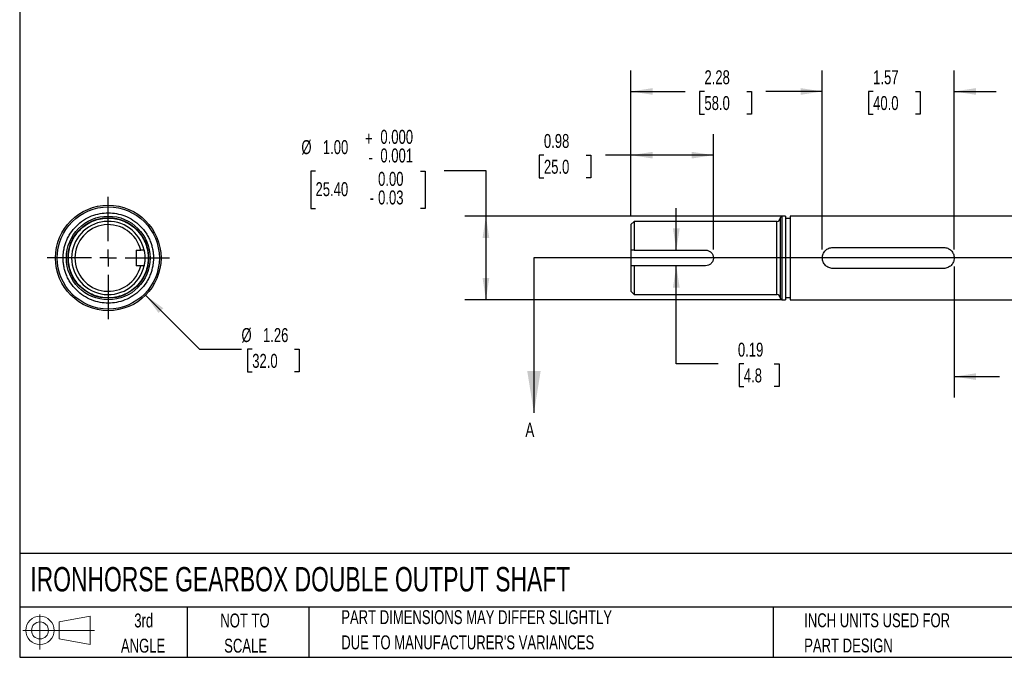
# Model space of a CAD drawing. Header units: inches. Extents: x 0.2 to 10.8, y 0.2 to 8.2.
# Tile 1 of 3: x 0.2 to 6.1, y 0.2 to 4.1. Entities that reach past the tile are written whole.
import ezdxf

# ---------------------------------------------------------------- set-up
doc = ezdxf.new("R2010")
doc.units = ezdxf.units.IN
doc.header["$MEASUREMENT"] = 0
doc.linetypes.add('CENTERX2', pattern=[0.8, 0.5, -0.1, 0.1, -0.1])
doc.layers.add('CENTER', color=40, linetype='CENTERX2')
doc.layers.add('SLD-DEFPOINTS', color=7, linetype='Continuous')
doc.layers.add('DIMENSIONS', color=140, linetype='Continuous', lineweight=25)
doc.layers.add('TEXT', color=140, linetype='Continuous', lineweight=25)
doc.styles.add('SLDTEXTSTYLE0', font='TXT', dxfattribs={"width": 0.7})
doc.dimstyles.new('SLDDIMSTYLE0', dxfattribs={"dimtxt": 0.084961, "dimasz": 0.13, "dimexe": 0, "dimexo": 0.0625, "dimgap": 0.02124, "dimtad": 0, "dimtih": 1, "dimtoh": 1, "dimlfac": 2, "dimrnd": 1e-09, "dimdsep": 46, "dimtxsty": 'SLDTEXTSTYLE0', "dimsah": 1, "dimcen": 0.09, "dimadec": 0, "dimazin": 2, "dimtfac": 1, "dimtofl": 0, "dimtmove": 0, "dimatfit": 3, "dimfxl": 0, "dimfrac": 2, "dimtolj": 1, "dimtzin": 12, "dimarcsym": 0})
doc.dimstyles.new('SLDDIMSTYLE1', dxfattribs={"dimtxt": 0.084961, "dimasz": 0.13, "dimexe": 0, "dimexo": 0.0625, "dimgap": 0.02124, "dimtad": 0, "dimtih": 1, "dimtoh": 1, "dimlfac": 2, "dimrnd": 1e-09, "dimzin": 12, "dimdsep": 46, "dimtxsty": 'SLDTEXTSTYLE0', "dimsah": 1, "dimcen": 0.09, "dimadec": 0, "dimazin": 3, "dimtfac": 1, "dimtofl": 0, "dimtmove": 0, "dimatfit": 3, "dimfxl": 0, "dimfrac": 2, "dimtolj": 1, "dimtzin": 12, "dimarcsym": 0})
doc.dimstyles.new('SLDDIMSTYLE2', dxfattribs={"dimtxt": 0.084961, "dimasz": 0.13, "dimexe": 0, "dimexo": 0.0625, "dimgap": 0.02124, "dimtad": 0, "dimtih": 1, "dimtoh": 1, "dimlfac": 2, "dimrnd": 1e-09, "dimzin": 12, "dimdsep": 46, "dimtxsty": 'SLDTEXTSTYLE0', "dimsah": 1, "dimcen": 0.09, "dimadec": 0, "dimazin": 3, "dimtfac": 1, "dimtmove": 0, "dimatfit": 0, "dimfxl": 0, "dimfrac": 2, "dimtolj": 1, "dimtzin": 12, "dimarcsym": 0})
doc.dimstyles.new('SLDDIMSTYLE3', dxfattribs={"dimtxt": 0.084961, "dimasz": 0.13, "dimexe": 0, "dimexo": 0.0625, "dimgap": 0.02124, "dimtad": 0, "dimtih": 1, "dimtoh": 1, "dimlfac": 2, "dimrnd": 1e-09, "dimdsep": 46, "dimtxsty": 'SLDTEXTSTYLE0', "dimsah": 1, "dimcen": 0.09, "dimadec": 0, "dimazin": 2, "dimtfac": 1, "dimtmove": 0, "dimatfit": 0, "dimfxl": 0, "dimfrac": 2, "dimtolj": 1, "dimtzin": 12, "dimarcsym": 0})
doc.dimstyles.new('SLDDIMSTYLE5', dxfattribs={"dimtxt": 0.084961, "dimasz": 0.13, "dimexe": 0, "dimexo": 0.0625, "dimgap": 0.02124, "dimtad": 0, "dimtih": 1, "dimtoh": 1, "dimlfac": 2, "dimrnd": 1e-09, "dimzin": 4, "dimdsep": 46, "dimtxsty": 'SLDTEXTSTYLE0', "dimsah": 1, "dimcen": 0.09, "dimadec": 0, "dimazin": 1, "dimtol": 1, "dimtm": 0.001, "dimtfac": 1, "dimtdec": 3, "dimtofl": 0, "dimtmove": 0, "dimatfit": 3, "dimfxl": 0, "dimfrac": 2, "dimtolj": 1, "dimtzin": 0, "dimarcsym": 0})
doc.dimstyles.new('SLDDIMSTYLE7', dxfattribs={"dimtxt": 0.084961, "dimasz": 0.13, "dimexe": 0, "dimexo": 0.0625, "dimgap": 0.02124, "dimtad": 0, "dimtih": 1, "dimtoh": 1, "dimlfac": 2, "dimrnd": 1e-09, "dimzin": 12, "dimdsep": 46, "dimtxsty": 'SLDTEXTSTYLE0', "dimsah": 1, "dimcen": 0, "dimadec": 0, "dimazin": 3, "dimtfac": 1, "dimtofl": 0, "dimtmove": 0, "dimatfit": 3, "dimfxl": 0, "dimfrac": 2, "dimtolj": 1, "dimtzin": 12, "dimarcsym": 0})

# ---------------------------------------------------------------- blocks, each defined once
blk = doc.blocks.new('Block11')
at = {"color": 7, "linetype": 'Continuous', "lineweight": 18}
for p, q in [((0.1019, 0.2091), (0.1019, 0)), ((0.2157, 0.1641), (0.4006, 0.1981)), ((0.4006, 0.1981), (0.4006, 0.0288)), ((0.2157, 0.0628), (0.2157, 0.1641)), ((0, 0.1135), (0.4281, 0.1135)), ((0.2157, 0.0628), (0.4006, 0.0288))]:
    blk.add_line(p, q, dxfattribs=at)
for radius in [0.0846, 0.0506]:
    blk.add_circle((0.1019, 0.1135), radius, dxfattribs=at)
blk = doc.blocks.new('Block12')
at = {"layer": 'SLD-DEFPOINTS'}
blk.add_blockref('Block11', (0, 0), dxfattribs=at)
blk = doc.blocks.new('SW_NOTE_0_2')
at = {"layer": 'TEXT', "color": 0, "char_height": 0.083333, "attachment_point": 1, "style": 'SLDTEXTSTYLE0'}
for s, insert in [('PART DIMENSIONS MAY DIFFER SLIGHTLY', (0, 0.1074)), ("DUE TO MANUFACTURER'S VARIANCES", (0, -0.0431))]:
    blk.add_mtext(s, dxfattribs=dict(at, insert=insert))
blk = doc.blocks.new('SW_NOTE_0_3')
at = {"layer": 'TEXT', "color": 0, "char_height": 0.08333, "attachment_point": 2, "style": 'SLDTEXTSTYLE0'}
for s, insert in [('NOT TO', (0.207, 0.1074)), ('SCALE', (0.2108, -0.0431))]:
    blk.add_mtext(s, dxfattribs=dict(at, insert=insert))
blk = doc.blocks.new('SW_NOTE_0_4')
at = {"layer": 'TEXT', "color": 0, "char_height": 0.08333, "attachment_point": 2, "style": 'SLDTEXTSTYLE0'}
for s, insert in [('3rd', (0.0911, 0.1074)), ('ANGLE', (0.0873, -0.0431))]:
    blk.add_mtext(s, dxfattribs=dict(at, insert=insert))
blk = doc.blocks.new('SW_NOTE_0_5')
at = {"layer": 'TEXT', "color": 0, "char_height": 0.083333, "attachment_point": 1, "style": 'SLDTEXTSTYLE0'}
for s, insert in [('INCH UNITS USED FOR', (0, 0.1074)), ('PART DESIGN', (0, -0.0431))]:
    blk.add_mtext(s, dxfattribs=dict(at, insert=insert))
blk = doc.blocks.new('_D_1')
at = {"layer": 'DIMENSIONS'}
for p, q in [((3.9, 2.8847), (3.9, 3.7553)), ((5.0423, 2.6856), (5.0423, 3.7553)), ((3.9, 3.6303), (4.2232, 3.6303)), ((4.3384, 3.6303), (4.3098, 3.6303)), ((4.3098, 3.6303), (4.3098, 3.4953)), ((4.5908, 3.6303), (4.6194, 3.6303)), ((4.6194, 3.6303), (4.6194, 3.4953)), ((5.0423, 3.6303), (4.706, 3.6303)), ((4.3098, 3.4953), (4.3384, 3.4953)), ((4.6194, 3.4953), (4.5908, 3.4953))]:
    blk.add_line(p, q, dxfattribs=at)
for points in [[(3.9, 3.6303), (4.03, 3.6103), (4.03, 3.6503)], [(5.0423, 3.6303), (4.9123, 3.6503), (4.9123, 3.6103)]]:
    blk.add_solid(points, dxfattribs=at)
at = {"layer": 'DIMENSIONS', "char_height": 0.08333, "attachment_point": 1, "style": 'SLDTEXTSTYLE0'}
for s, insert in [('2.28', (4.3384, 3.7568)), ('58.0', (4.3384, 3.6027))]:
    blk.add_mtext(s, dxfattribs=dict(at, insert=insert))
blk = doc.blocks.new('_D_2')
at = {"layer": 'DIMENSIONS'}
for p, q in [((5.0423, 2.6856), (5.0423, 3.7553)), ((5.8297, 2.6856), (5.8297, 3.7553)), ((5.0423, 3.6303), (4.7923, 3.6303)), ((5.3458, 3.6303), (5.3172, 3.6303)), ((5.3172, 3.6303), (5.3172, 3.4953)), ((5.5982, 3.6303), (5.6268, 3.6303)), ((5.6268, 3.6303), (5.6268, 3.4953)), ((5.8297, 3.6303), (6.0797, 3.6303)), ((5.3172, 3.4953), (5.3458, 3.4953)), ((5.6268, 3.4953), (5.5982, 3.4953))]:
    blk.add_line(p, q, dxfattribs=at)
for points in [[(5.0423, 3.6303), (4.9123, 3.6503), (4.9123, 3.6103)], [(5.8297, 3.6303), (5.9597, 3.6103), (5.9597, 3.6503)]]:
    blk.add_solid(points, dxfattribs=at)
at = {"layer": 'DIMENSIONS', "char_height": 0.08333, "attachment_point": 1, "style": 'SLDTEXTSTYLE0'}
for s, insert in [('1.57', (5.3458, 3.7568)), ('40.0', (5.3458, 3.6027))]:
    blk.add_mtext(s, dxfattribs=dict(at, insert=insert))
blk = doc.blocks.new('_D_3')
at = {"layer": 'DIMENSIONS'}
for p, q in [((5.8297, 2.5856), (5.8297, 1.8019)), ((6.814, 2.5856), (6.814, 1.8019)), ((5.8297, 1.9269), (6.0994, 1.9269)), ((6.2145, 1.9269), (6.186, 1.9269)), ((6.186, 1.9269), (6.186, 1.7919)), ((6.467, 1.9269), (6.4955, 1.9269)), ((6.4955, 1.9269), (6.4955, 1.7919)), ((6.814, 1.9269), (6.5821, 1.9269)), ((6.186, 1.7919), (6.2145, 1.7919)), ((6.4955, 1.7919), (6.467, 1.7919))]:
    blk.add_line(p, q, dxfattribs=at)
for points in [[(5.8297, 1.9269), (5.9597, 1.9069), (5.9597, 1.9469)], [(6.814, 1.9269), (6.684, 1.9469), (6.684, 1.9069)]]:
    blk.add_solid(points, dxfattribs=at)
at = {"layer": 'DIMENSIONS', "char_height": 0.08333, "attachment_point": 1, "style": 'SLDTEXTSTYLE0'}
for s, insert in [('1.97', (6.2145, 2.0534)), ('50.0', (6.2145, 1.8993))]:
    blk.add_mtext(s, dxfattribs=dict(at, insert=insert))
blk = doc.blocks.new('_D_5')
at = {"layer": 'DIMENSIONS'}
for p, q in [((3.9, 2.8847), (3.9, 3.3747)), ((4.3921, 2.6856), (4.3921, 3.3747)), ((3.38, 3.2497), (3.3515, 3.2497)), ((3.3515, 3.2497), (3.3515, 3.1146)), ((3.6325, 3.2497), (3.661, 3.2497)), ((3.661, 3.2497), (3.661, 3.1146)), ((3.9, 3.2497), (3.7476, 3.2497)), ((4.3921, 3.2497), (3.9, 3.2497)), ((3.3515, 3.1146), (3.38, 3.1146)), ((3.661, 3.1146), (3.6325, 3.1146))]:
    blk.add_line(p, q, dxfattribs=at)
for points in [[(3.9, 3.2497), (4.03, 3.2297), (4.03, 3.2697)], [(4.3921, 3.2497), (4.2621, 3.2697), (4.2621, 3.2297)]]:
    blk.add_solid(points, dxfattribs=at)
at = {"layer": 'DIMENSIONS', "char_height": 0.08333, "attachment_point": 1, "style": 'SLDTEXTSTYLE0'}
for s, insert in [('0.98', (3.38, 3.3761)), ('25.0', (3.38, 3.2221))]:
    blk.add_mtext(s, dxfattribs=dict(at, insert=insert))
blk = doc.blocks.new('_D_6')
at = {"layer": 'DIMENSIONS'}
for p, q in [((4.1706, 2.6825), (4.1706, 2.9325)), ((4.1706, 2.0031), (4.1706, 2.5887)), ((4.4206, 2.0031), (4.1706, 2.0031)), ((4.5738, 2.0031), (4.5452, 2.0031)), ((4.5452, 2.0031), (4.5452, 1.8681)), ((4.7556, 2.0031), (4.7841, 2.0031)), ((4.7841, 2.0031), (4.7841, 1.8681)), ((4.5452, 1.8681), (4.5738, 1.8681)), ((4.7841, 1.8681), (4.7556, 1.8681))]:
    blk.add_line(p, q, dxfattribs=at)
for points in [[(4.1706, 2.6825), (4.1906, 2.8125), (4.1506, 2.8125)], [(4.1706, 2.5887), (4.1506, 2.4587), (4.1906, 2.4587)]]:
    blk.add_solid(points, dxfattribs=at)
at = {"layer": 'DIMENSIONS', "char_height": 0.08333, "attachment_point": 1, "style": 'SLDTEXTSTYLE0'}
for s, insert in [('0.19', (4.5384, 2.1295)), ('4.8', (4.5738, 1.9755))]:
    blk.add_mtext(s, dxfattribs=dict(at, insert=insert))
blk = doc.blocks.new('_D_9')
at = {"layer": 'DIMENSIONS'}
for p, q in [((2.0163, 3.1534), (1.9878, 3.1534)), ((1.9878, 3.1534), (1.9878, 2.9311)), ((2.6424, 3.1534), (2.6709, 3.1534)), ((2.6709, 3.1534), (2.6709, 2.9311)), ((2.7838, 3.1583), (3.0338, 3.1583)), ((3.0338, 3.1583), (3.0338, 2.8856)), ((1.9878, 2.9311), (2.0163, 2.9311)), ((2.6709, 2.9311), (2.6424, 2.9311)), ((4.7998, 2.8856), (2.9088, 2.8856)), ((3.0338, 2.8856), (3.0338, 2.3856)), ((4.7998, 2.3856), (2.9088, 2.3856))]:
    blk.add_line(p, q, dxfattribs=at)
for points in [[(3.0338, 2.8856), (3.0138, 2.7556), (3.0538, 2.7556)], [(3.0338, 2.3856), (3.0538, 2.5156), (3.0138, 2.5156)]]:
    blk.add_solid(points, dxfattribs=at)
at = {"layer": 'DIMENSIONS', "attachment_point": 1, "style": 'SLDTEXTSTYLE0'}
for s, insert, char_height in [('+', (2.3127, 3.3909), 0.0833), ('0.000', (2.4036, 3.4008), 0.08333), ('%%c', (1.9319, 3.3394), 0.08333), ('1.00', (2.0602, 3.3394), 0.08333), ('0.001', (2.4036, 3.2896), 0.08333), ('-', (2.3329, 3.2798), 0.0833), ('0.00', (2.3899, 3.1497), 0.08333), ('25.40', (2.0163, 3.0883), 0.08333), ('0.03', (2.3899, 3.0386), 0.08333), ('-', (2.3395, 3.0386), 0.0833)]:
    blk.add_mtext(s, dxfattribs=dict(at, insert=insert, char_height=char_height))
blk = doc.blocks.new('_D_10')
at = {"layer": 'DIMENSIONS'}
for p, q in [((1.0017, 2.4129), (1.3243, 2.0903)), ((1.3243, 2.0903), (1.5743, 2.0903)), ((1.6384, 2.0903), (1.6099, 2.0903)), ((1.6099, 2.0903), (1.6099, 1.9552)), ((1.8909, 2.0903), (1.9194, 2.0903)), ((1.9194, 2.0903), (1.9194, 1.9552)), ((1.6099, 1.9552), (1.6384, 1.9552)), ((1.9194, 1.9552), (1.8909, 1.9552))]:
    blk.add_line(p, q, dxfattribs=at)
blk.add_solid([(1.0017, 2.4129), (1.0794, 2.3068), (1.1077, 2.3351)], dxfattribs=at)
at = {"layer": 'DIMENSIONS', "char_height": 0.08333, "attachment_point": 1, "style": 'SLDTEXTSTYLE0'}
for s, insert in [('%%c', (1.5743, 2.2167)), ('1.26', (1.7026, 2.2167)), ('32.0', (1.6384, 2.0626))]:
    blk.add_mtext(s, dxfattribs=dict(at, insert=insert))
blk = doc.blocks.new('SW_CENTERMARKSYMBOL_0')
at = {"layer": 'CENTER', "color": 0}
for p, q in [((0, 0.1), (0, 0.365)), ((-0.1, 0), (-0.365, 0)), ((0, 0), (-0.05, 0)), ((0, 0), (0, 0.05)), ((0, 0), (0, -0.05)), ((0, 0), (0.05, 0)), ((0.1, 0), (0.365, 0)), ((0, -0.1), (0, -0.365))]:
    blk.add_line(p, q, dxfattribs=at)

msp = doc.modelspace()

# ---------------------------------------------------------------- linework, layer by layer
for p, q in [((4.8006, 2.8856), (4.7907, 2.8758)), ((4.8232, 2.8856), (4.8006, 2.8856)), ((4.8006, 2.8856), (4.8006, 2.6356)), ((4.8232, 2.8856), (4.8232, 2.6356)), ((7.7195, 2.8856), (4.8498, 2.8856)), ((4.8498, 2.8856), (4.8498, 2.6356)), ((3.9197, 2.8543), (3.9, 2.8347)), ((3.9, 2.8347), (3.9, 2.6825)), ((4.771, 2.8543), (3.9197, 2.8543)), ((3.9197, 2.8543), (3.9197, 2.6825)), ((4.771, 2.6356), (4.771, 2.8543)), ((4.7907, 2.8758), (4.7907, 2.3954)), ((4.8498, 2.8708), (4.8232, 2.8708)), ((0.9455, 2.6825), (0.9724, 2.6825)), ((0.9455, 2.6825), (0.9455, 2.5887)), ((3.9, 2.6825), (3.9, 2.5887)), ((3.9197, 2.6825), (4.3452, 2.6825)), ((5.1048, 2.6981), (5.7672, 2.6981)), ((0.9724, 2.5887), (0.9455, 2.5887)), ((3.9, 2.5887), (3.9, 2.4365)), ((3.9197, 2.5887), (3.9197, 2.4168)), ((4.3452, 2.5887), (3.9197, 2.5887)), ((4.771, 2.4168), (4.771, 2.6356)), ((4.8006, 2.6356), (4.8006, 2.3856)), ((4.8232, 2.6356), (4.8232, 2.3856)), ((4.8498, 2.6356), (4.8498, 2.3856)), ((5.7672, 2.5731), (5.1048, 2.5731)), ((3.9, 2.4365), (3.9197, 2.4168)), ((3.9197, 2.4168), (4.771, 2.4168)), ((4.7907, 2.3954), (4.8006, 2.3856)), ((4.8006, 2.3856), (4.8232, 2.3856)), ((4.8232, 2.4004), (4.8498, 2.4004)), ((4.8498, 2.3856), (7.7195, 2.3856))]:
    msp.add_line(p, q)
for radius in [0.315, 0.3051, 0.25, 0.2402]:
    msp.add_circle((0.7789, 2.6356), radius)
for centre, radius, start, end in [((0.7789, 2.6356), 0.2187, 12.37363, 347.62637), ((0.7789, 2.6356), 0.1991, 13.61968, 346.38032), ((4.771, 2.874), 0.0197, 270, 0), ((4.771, 2.3972), 0.0197, 0, 90)]:
    msp.add_arc(centre, radius, start, end)
for points, knots in [([(0.5093, 2.6356), (0.5093, 2.638), (0.5093, 2.6427), (0.5096, 2.6497), (0.5101, 2.6567), (0.5107, 2.6637), (0.5115, 2.6707), (0.5125, 2.6777), (0.5148, 2.6909), (0.5193, 2.7102), (0.5279, 2.7354), (0.5391, 2.7599), (0.5576, 2.7916), (0.5869, 2.8277), (0.63, 2.8627), (0.6783, 2.8877), (0.7286, 2.9022), (0.7789, 2.9068), (0.8293, 2.9022), (0.8795, 2.8877), (0.9279, 2.8627), (0.971, 2.8277), (1.0003, 2.7916), (1.0188, 2.7599), (1.03, 2.7354), (1.0385, 2.7102), (1.0435, 2.6892), (1.0462, 2.6725), (1.0476, 2.6602), (1.0485, 2.6479), (1.0486, 2.6397), (1.0486, 2.6356)], [0, 0, 0, 0, 0.008343, 0.016672, 0.024993, 0.033312, 0.041634, 0.049965, 0.058311, 0.0892, 0.120102, 0.15228, 0.18447, 0.250119, 0.315767, 0.380052, 0.441771, 0.500002, 0.558232, 0.619951, 0.684236, 0.749885, 0.815534, 0.847711, 0.879901, 0.910791, 0.941693, 0.956283, 0.970843, 0.985406, 1, 1, 1, 1]), ([(0.5405, 2.6356), (0.5405, 2.6377), (0.5406, 2.6418), (0.5408, 2.6481), (0.5412, 2.6543), (0.5418, 2.6605), (0.5425, 2.6667), (0.5434, 2.6728), (0.5454, 2.6845), (0.5494, 2.7016), (0.557, 2.7238), (0.5669, 2.7455), (0.5832, 2.7735), (0.6091, 2.8054), (0.6473, 2.8364), (0.69, 2.8585), (0.7344, 2.8713), (0.7789, 2.8754), (0.8234, 2.8713), (0.8679, 2.8585), (0.9106, 2.8364), (0.9487, 2.8054), (0.9746, 2.7735), (0.991, 2.7455), (1.0009, 2.7238), (1.0085, 2.7016), (1.0128, 2.683), (1.0152, 2.6682), (1.0165, 2.6574), (1.0172, 2.6465), (1.0173, 2.6392), (1.0174, 2.6356)], [0, 0, 0, 0, 0.008343, 0.016672, 0.024993, 0.033311, 0.041633, 0.049965, 0.058311, 0.0892, 0.120102, 0.152279, 0.18447, 0.250119, 0.315767, 0.380052, 0.441771, 0.500002, 0.558232, 0.619951, 0.684236, 0.749885, 0.815534, 0.84771, 0.879901, 0.91079, 0.941693, 0.956282, 0.970843, 0.985405, 1, 1, 1, 1]), ([(0.9926, 2.6825), (0.9926, 2.6825), (0.9927, 2.6822), (0.9929, 2.681), (0.9931, 2.6801), (0.9936, 2.6777), (0.9939, 2.6763), (0.9945, 2.6729), (0.9948, 2.6709), (0.9958, 2.6644), (0.9965, 2.6592), (0.9974, 2.648), (0.9977, 2.6418), (0.9977, 2.6325), (0.9976, 2.6294), (0.9974, 2.6234), (0.9972, 2.6205), (0.9967, 2.6148), (0.9964, 2.6121), (0.9958, 2.607), (0.9955, 2.6046), (0.9945, 2.5982), (0.9938, 2.5947), (0.9929, 2.59), (0.9926, 2.5887), (0.9926, 2.5887)], [0, 0, 0, 0, 0.0625, 0.0625, 0.125, 0.125, 0.1875, 0.1875, 0.25, 0.25, 0.375, 0.375, 0.5, 0.5, 0.5625, 0.5625, 0.625, 0.625, 0.6875, 0.6875, 0.75, 0.75, 0.875, 0.875, 1, 1, 1, 1]), ([(4.3452, 2.6825), (4.3483, 2.6825), (4.3514, 2.6822), (4.3574, 2.681), (4.3604, 2.6801), (4.366, 2.6777), (4.3687, 2.6763), (4.3738, 2.6729), (4.3762, 2.6709), (4.3827, 2.6644), (4.3862, 2.6592), (4.3909, 2.648), (4.3921, 2.6418), (4.3921, 2.6325), (4.3918, 2.6294), (4.3906, 2.6234), (4.3897, 2.6205), (4.3873, 2.6148), (4.3859, 2.6121), (4.3825, 2.607), (4.3805, 2.6046), (4.3741, 2.5982), (4.3689, 2.5947), (4.3576, 2.59), (4.3514, 2.5887), (4.3452, 2.5887)], [0, 0, 0, 0, 0.0625, 0.0625, 0.125, 0.125, 0.1875, 0.1875, 0.25, 0.25, 0.375, 0.375, 0.5, 0.5, 0.5625, 0.5625, 0.625, 0.625, 0.6875, 0.6875, 0.75, 0.75, 0.875, 0.875, 1, 1, 1, 1]), ([(5.1048, 2.5731), (5.1007, 2.5731), (5.0966, 2.5735), (5.0886, 2.5751), (5.0846, 2.5763), (5.077, 2.5795), (5.0735, 2.5814), (5.0667, 2.5859), (5.0635, 2.5885), (5.0578, 2.5943), (5.0552, 2.5974), (5.0506, 2.6042), (5.0487, 2.6078), (5.0455, 2.6153), (5.0443, 2.6193), (5.0427, 2.6274), (5.0423, 2.6315), (5.0423, 2.6397), (5.0427, 2.6438), (5.0443, 2.6518), (5.0455, 2.6558), (5.0487, 2.6634), (5.0506, 2.6669), (5.0551, 2.6737), (5.0577, 2.6769), (5.0635, 2.6827), (5.0666, 2.6852), (5.0734, 2.6898), (5.077, 2.6917), (5.0845, 2.6949), (5.0885, 2.6961), (5.0966, 2.6977), (5.1007, 2.6981), (5.1048, 2.6981)], [0, 0, 0, 0, 0.0625, 0.0625, 0.125, 0.125, 0.1875, 0.1875, 0.25, 0.25, 0.3125, 0.3125, 0.375, 0.375, 0.4375, 0.4375, 0.5, 0.5, 0.5625, 0.5625, 0.625, 0.625, 0.6875, 0.6875, 0.75, 0.75, 0.8125, 0.8125, 0.875, 0.875, 0.9375, 0.9375, 1, 1, 1, 1]), ([(5.7672, 2.6981), (5.7713, 2.6981), (5.7754, 2.6977), (5.7834, 2.6961), (5.7874, 2.6949), (5.795, 2.6917), (5.7985, 2.6898), (5.8053, 2.6853), (5.8085, 2.6827), (5.8143, 2.6769), (5.8168, 2.6738), (5.8214, 2.667), (5.8233, 2.6634), (5.8265, 2.6559), (5.8277, 2.6519), (5.8293, 2.6438), (5.8297, 2.6397), (5.8297, 2.6315), (5.8293, 2.6274), (5.8277, 2.6194), (5.8265, 2.6154), (5.8234, 2.6078), (5.8214, 2.6043), (5.8169, 2.5975), (5.8143, 2.5943), (5.8085, 2.5885), (5.8054, 2.586), (5.7986, 2.5814), (5.795, 2.5795), (5.7875, 2.5763), (5.7835, 2.5751), (5.7754, 2.5735), (5.7713, 2.5731), (5.7672, 2.5731)], [0, 0, 0, 0, 0.0625, 0.0625, 0.125, 0.125, 0.1875, 0.1875, 0.25, 0.25, 0.3125, 0.3125, 0.375, 0.375, 0.4375, 0.4375, 0.5, 0.5, 0.5625, 0.5625, 0.625, 0.625, 0.6875, 0.6875, 0.75, 0.75, 0.8125, 0.8125, 0.875, 0.875, 0.9375, 0.9375, 1, 1, 1, 1]), ([(1.0486, 2.6356), (1.0486, 2.6332), (1.0486, 2.6285), (1.0483, 2.6215), (1.0478, 2.6145), (1.0472, 2.6075), (1.0464, 2.6005), (1.0453, 2.5935), (1.0431, 2.5803), (1.0385, 2.561), (1.03, 2.5358), (1.0188, 2.5113), (1.0003, 2.4796), (0.971, 2.4435), (0.9279, 2.4085), (0.8795, 2.3835), (0.8293, 2.369), (0.7789, 2.3644), (0.7286, 2.369), (0.6783, 2.3835), (0.63, 2.4085), (0.5869, 2.4435), (0.5576, 2.4796), (0.5391, 2.5113), (0.5279, 2.5358), (0.5193, 2.561), (0.5144, 2.582), (0.5117, 2.5987), (0.5103, 2.6109), (0.5094, 2.6233), (0.5093, 2.6315), (0.5093, 2.6356)], [0, 0, 0, 0, 0.008343, 0.016672, 0.024993, 0.033312, 0.041634, 0.049965, 0.058311, 0.0892, 0.120102, 0.15228, 0.18447, 0.250119, 0.315767, 0.380052, 0.441771, 0.500002, 0.558232, 0.619951, 0.684236, 0.749885, 0.815534, 0.847711, 0.879901, 0.910791, 0.941693, 0.956283, 0.970843, 0.985406, 1, 1, 1, 1]), ([(1.0174, 2.6356), (1.0174, 2.6335), (1.0173, 2.6294), (1.0171, 2.6231), (1.0167, 2.6169), (1.0161, 2.6107), (1.0154, 2.6045), (1.0145, 2.5984), (1.0125, 2.5867), (1.0085, 2.5696), (1.0009, 2.5474), (0.991, 2.5257), (0.9746, 2.4977), (0.9487, 2.4658), (0.9106, 2.4348), (0.8679, 2.4127), (0.8234, 2.3999), (0.7789, 2.3958), (0.7344, 2.3999), (0.69, 2.4127), (0.6473, 2.4348), (0.6091, 2.4658), (0.5832, 2.4977), (0.5669, 2.5257), (0.557, 2.5474), (0.5494, 2.5696), (0.5451, 2.5882), (0.5427, 2.603), (0.5414, 2.6138), (0.5407, 2.6247), (0.5406, 2.632), (0.5405, 2.6356)], [0, 0, 0, 0, 0.0083426, 0.0166716, 0.0249926, 0.0333113, 0.0416334, 0.0499646, 0.0583107, 0.0891997, 0.1201024, 0.1522791, 0.1844697, 0.2501185, 0.3157674, 0.3800521, 0.4417709, 0.5000017, 0.5582325, 0.6199512, 0.6842359, 0.7498848, 0.8155337, 0.8477104, 0.8799009, 0.9107899, 0.9416927, 0.9562822, 0.9708429, 0.9854053, 1, 1, 1, 1])]:
    msp.add_open_spline(points, degree=3, knots=knots)
for points in [[(0.9926, 2.6825), (0.9859, 2.6825), (0.9792, 2.6825), (0.9724, 2.6825)], [(3.9197, 2.6825), (3.9131, 2.6825), (3.9065, 2.6825), (3.9, 2.6825)], [(0.9926, 2.5887), (0.9859, 2.5887), (0.9792, 2.5887), (0.9724, 2.5887)], [(3.9197, 2.5887), (3.9131, 2.5887), (3.9065, 2.5887), (3.9, 2.5887)]]:
    msp.add_open_spline(points, degree=3)
at = {"layer": 'TEXT'}
for p, q in [((0.25, 8.25), (0.25, 0.25)), ((9.3077, 2.6356), (3.3206, 2.6356)), ((10.75, 0.8711), (0.25, 0.8711)), ((10.75, 0.55), (0.25, 0.55)), ((1.25, 0.55), (1.25, 0.25)), ((1.9768, 0.55), (1.9768, 0.25)), ((4.7499, 0.55), (4.7499, 0.25)), ((0.25, 0.25), (10.75, 0.25))]:
    msp.add_line(p, q, dxfattribs=at)
at = {"layer": 'TEXT', "linetype": 'Continuous'}
msp.add_line((3.3206, 2.6356), (3.3206, 1.7098), dxfattribs=at)
at = {"layer": 'TEXT'}
msp.add_solid([(3.3206, 1.7098), (3.3606, 1.9598), (3.2806, 1.9598)], dxfattribs=at)

# ---------------------------------------------------------------- block references
at = {"layer": 'CENTER'}
msp.add_blockref('SW_CENTERMARKSYMBOL_0', (0.7789, 2.6356), dxfattribs=at)
at = {"layer": 'SLD-DEFPOINTS'}
msp.add_blockref('Block12', (0.2692, 0.2974), dxfattribs=at)
at = {"layer": 'TEXT'}
for name, p in [('SW_NOTE_0_2', (2.1701, 0.4241)), ('SW_NOTE_0_4', (0.8995, 0.4043)), ('SW_NOTE_0_3', (1.3881, 0.4043)), ('SW_NOTE_0_5', (4.9342, 0.4055))]:
    msp.add_blockref(name, p, dxfattribs=at)

# ---------------------------------------------------------------- texts
at = {"layer": 'TEXT', "attachment_point": 1, "style": 'SLDTEXTSTYLE0'}
for s, insert, char_height in [('A', (3.2696, 1.6519), 0.085), ('IRONHORSE GEARBOX DOUBLE OUTPUT SHAFT', (0.3136, 0.7894), 0.145833)]:
    msp.add_mtext(s, dxfattribs=dict(at, insert=insert, char_height=char_height))

# ---------------------------------------------------------------- dimensions: what is measured, and where the dimension line sits
at = {"layer": 'DIMENSIONS'}
for base, p1, p2, dimstyle, picture, middle in [((5.0423, 3.6303), (3.9, 2.8347), (5.0423, 2.6356), 'SLDDIMSTYLE1', '_D_1', (4.4646, 3.6303)), ((5.0423, 3.6303), (5.8297, 2.6356), (5.0423, 2.6356), 'SLDDIMSTYLE2', '_D_2', (5.472, 3.6303)), ((4.3921, 3.2497), (3.9, 2.8347), (4.3921, 2.6356), 'SLDDIMSTYLE0', '_D_5', (3.5063, 3.2497)), ((6.814, 1.9269), (5.8297, 2.6356), (6.814, 2.6356), 'SLDDIMSTYLE1', '_D_3', (6.3408, 1.9269))]:
    dim = msp.add_linear_dim(base=base, p1=p1, p2=p2, dimstyle=dimstyle, dxfattribs=at)
    dim.commit()
    dim.dimension.update_dxf_attribs({"geometry": picture, "text_midpoint": middle, "dimtype": 160})
dim = msp.add_linear_dim(base=(3.0338, 2.3856), p1=(4.8498, 2.8856), p2=(4.8498, 2.3856), angle=90, text='%%c<>', dimstyle='SLDDIMSTYLE5', dxfattribs=at)
dim.commit()
dim.dimension.update_dxf_attribs({"geometry": '_D_9', "text_midpoint": (3.0338, 3.1583), "dimtype": 160})
dim = msp.add_linear_dim(base=(4.1706, 2.5887), p1=(4.3452, 2.6825), p2=(4.3452, 2.5887), angle=90, dimstyle='SLDDIMSTYLE3', dxfattribs=at)
dim.commit()
dim.dimension.update_dxf_attribs({"geometry": '_D_6', "text_midpoint": (4.1706, 2.0031), "dimtype": 160})
dim = msp.add_diameter_dim_2p(p1=(0.5562, 2.8583), p2=(1.0017, 2.4129), dimstyle='SLDDIMSTYLE7', dxfattribs=at)
dim.commit()
dim.dimension.update_dxf_attribs({"geometry": '_D_10', "text_midpoint": (1.7647, 2.0903), "dimtype": 163})

doc.saveas('drawing.dxf')
